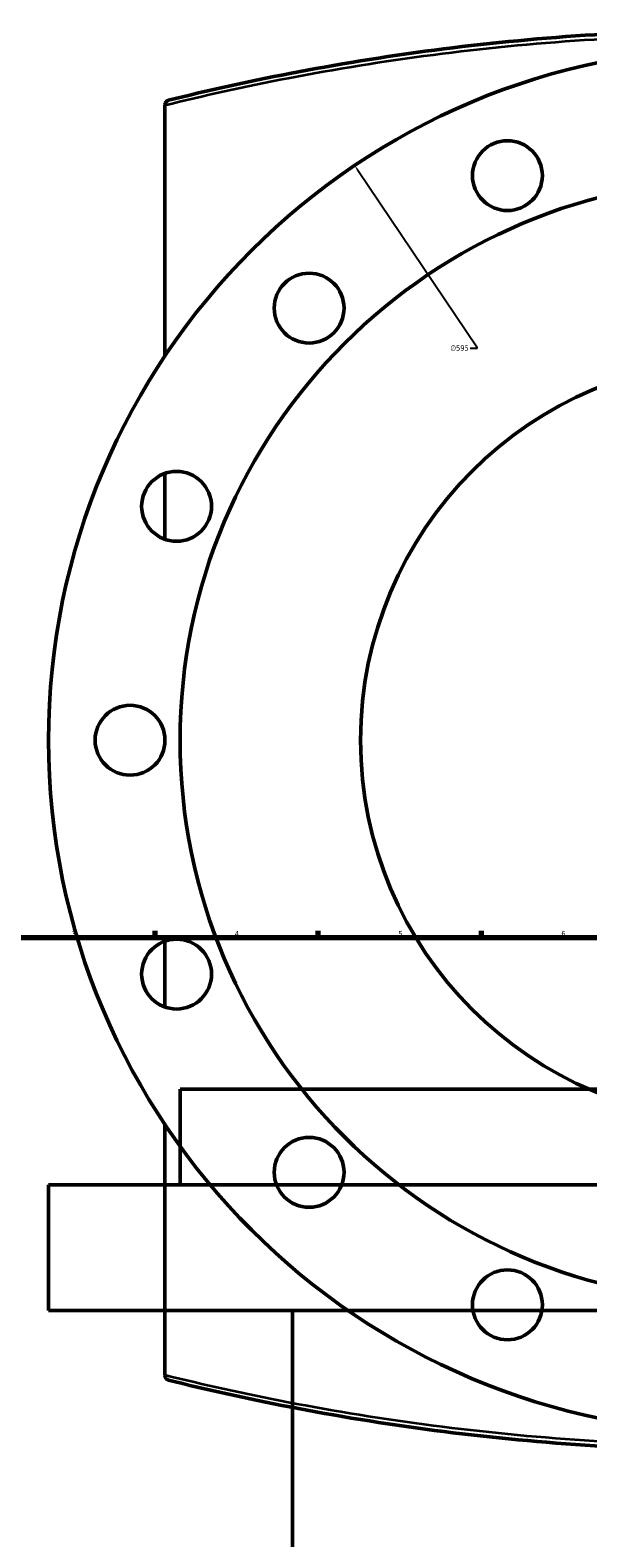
# Model space of a CAD drawing. Header units: millimetres. Extents: x -674 to 1236, y -345 to 989.
# Tile 9 of 12: x 157 to 396, y 316 to 964. Entities that reach past the tile are written whole.
import ezdxf

# ---------------------------------------------------------------- set-up
doc = ezdxf.new("R2010")
doc.units = ezdxf.units.MM
for name, color, linetype, lineweight in [('Border (ANSI)', 7, 'Continuous', 70), ('Dimension (ANSI)', 7, 'Continuous', 25), ('Visible (ANSI)', 7, 'Continuous', 50), ('Visible Narrow (ANSI)', 7, 'Continuous', 35)]:
    doc.layers.add(name, color=color, linetype=linetype, lineweight=lineweight)
doc.styles.add('Note Text (ANSI)', font='tahoma.ttf')
doc.dimstyles.new('Default - mm (ANSI)', dxfattribs={"dimtxt": 2.4, "dimasz": 2.5, "dimexe": 3.175, "dimexo": 1.6002, "dimgap": 0.8, "dimtad": 0, "dimtoh": 1, "dimdec": 0, "dimrnd": 1e-08, "dimzin": 4, "dimdsep": 46, "dimtxsty": 'Note Text (ANSI)', "dimcen": 0.09, "dimdle": 10, "dimclrd": 256, "dimclre": 256, "dimclrt": 5, "dimadec": 1, "dimazin": 1, "dimtfac": 1.27, "dimtofl": 0, "dimtmove": 0, "dimatfit": 3, "dimfxl": 1, "dimtolj": 1, "dimtzin": 4, "dimlwd": -1, "dimlwe": -1, "dimarcsym": 0})

# ---------------------------------------------------------------- blocks, each defined once
blk = doc.blocks.new('Borders Default Border')
at = {"layer": 'Border (ANSI)'}
for p, q in [((210.25, 574), (210.25, 576.8)), ((280.33, 574), (280.33, 576.8)), ((350.42, 574), (350.42, 576.8))]:
    blk.add_line(p, q, dxfattribs=at)
at = {"layer": 'Border (ANSI)', "flags": 128}
blk.add_lwpolyline([(20, 20), (20, 574), (821, 574), (821, 20), (20, 20)], dxfattribs=at)
at = {"layer": 'Border (ANSI)', "color": 5, "true_color": 0x0000ff, "char_height": 2.4, "attachment_point": 7, "style": 'Note Text (ANSI)'}
for s, insert in [('3', (174.46, 574.35)), ('4', (244.45, 574.4)), ('5', (314.67, 574.35)), ('6', (384.69, 574.35))]:
    blk.add_mtext(s, dxfattribs=dict(at, insert=insert))
blk = doc.blocks.new('*D8')
at = {"layer": 'Defpoints', "color": 0, "transparency": 16777216}
for p in [(295.95, 905.57), (628.02, 411.86)]:
    blk.add_point(p, dxfattribs=at)
at = {"layer": 'Dimension (ANSI)', "transparency": 16777216}
for p, q in [((348.73, 827.1), (297.34, 903.49)), ((345.53, 827.1), (348.73, 827.1))]:
    blk.add_line(p, q, dxfattribs=at)
blk.add_solid([(297.69, 903.73), (296.99, 903.26), (295.95, 905.57)], dxfattribs=at)
at = {"layer": 'Dimension (ANSI)', "color": 5, "transparency": 16777216, "insert": (337.03, 828.39), "char_height": 2.4, "attachment_point": 1, "style": 'Note Text (ANSI)'}
blk.add_mtext('\\A1;∅595', dxfattribs=at)

msp = doc.modelspace()

# ---------------------------------------------------------------- linework, layer by layer
at = {"layer": 'Visible (ANSI)'}
for p, q in [((214.48, 931.65), (214.48, 931.49)), ((214.48, 823.79), (214.48, 931.49)), ((214.48, 745.02), (214.48, 773.32)), ((214.48, 544.11), (214.48, 572.41)), ((702.98, 508.76), (220.98, 508.76)), ((220.98, 467.76), (220.98, 508.76)), ((214.48, 385.94), (214.48, 493.64)), ((759.48, 467.76), (164.48, 467.76)), ((164.48, 413.76), (164.48, 467.76)), ((759.48, 413.76), (164.48, 413.76)), ((269.18, 189.56), (269.18, 413.76)), ((214.48, 385.94), (214.48, 385.78))]:
    msp.add_line(p, q, dxfattribs=at)
for centre, radius in [((461.98, 658.71), 297.5), ((361.53, 901.23), 15), ((461.98, 658.71), 241), ((276.37, 844.33), 15), ((461.98, 658.71), 163.5), ((219.46, 759.17), 15), ((199.48, 658.71), 15), ((219.46, 558.26), 15), ((276.37, 473.1), 15), ((361.53, 416.19), 15)]:
    msp.add_circle(centre, radius, dxfattribs=at)
for points, knots in [([(707.97, 933.59), (691.83, 937.6), (674.4, 941.52), (636.26, 948.9), (615.43, 952.34), (572.86, 957.88), (551.19, 960.04), (507.01, 962.96), (484.5, 963.71), (461.98, 963.71), (439.47, 963.71), (416.96, 962.96), (372.78, 960.04), (351.11, 957.88), (308.54, 952.34), (287.7, 948.9), (249.57, 941.52), (232.14, 937.6), (216, 933.59)], [8.594524, 8.594524, 8.594524, 8.594524, 15.191672, 15.191672, 22.19807, 22.19807, 28.938435, 28.938435, 35.678804, 35.678804, 35.678804, 42.419174, 42.419174, 49.159538, 49.159538, 56.165935, 56.165935, 62.763121, 62.763121, 62.763121, 62.763121]), ([(214.48, 931.65), (214.48, 931.89), (214.53, 932.13), (214.7, 932.59), (214.83, 932.81), (215.13, 933.14), (215.29, 933.27), (215.62, 933.47), (215.8, 933.54), (216, 933.59), (216, 933.59), (216, 933.59)], [-0.2812349, -0.2812349, -0.2812349, -0.2812349, -0.207711, -0.207711, -0.1279181, -0.1279181, -0.0644017, -0.0644017, 0, 0, 0.0006957, 0.0006957, 0.0006957, 0.0006957]), ([(216, 383.83), (216, 383.84), (216, 383.84), (215.8, 383.88), (215.62, 383.96), (215.29, 384.16), (215.13, 384.28), (214.83, 384.62), (214.7, 384.83), (214.53, 385.29), (214.48, 385.53), (214.48, 385.78)], [-0.2811106, -0.2811106, -0.2811106, -0.2811106, -0.280417, -0.280417, -0.2162025, -0.2162025, -0.1528709, -0.1528709, -0.0733101, -0.0733101, 0, 0, 0, 0]), ([(216, 383.83), (232.14, 379.82), (249.57, 375.91), (287.7, 368.52), (308.54, 365.09), (351.11, 359.54), (372.78, 357.38), (416.96, 354.47), (439.47, 353.71), (461.98, 353.71), (484.49, 353.71), (507.01, 354.47), (551.19, 357.38), (572.86, 359.54), (615.42, 365.09), (636.26, 368.52), (674.39, 375.91), (691.82, 379.82), (707.97, 383.83)], [5.179357, 5.179357, 5.179357, 5.179357, 11.777005, 11.777005, 18.783116, 18.783116, 25.523382, 25.523382, 32.263654, 32.263654, 32.263654, 39.003925, 39.003925, 45.744191, 45.744191, 52.750302, 52.750302, 59.347955, 59.347955, 59.347955, 59.347955])]:
    msp.add_open_spline(points, degree=3, knots=knots, dxfattribs=at)
at = {"layer": 'Visible Narrow (ANSI)'}
for points, knots in [([(214.48, 931.49), (230.86, 935.55), (248.58, 939.51), (287.1, 946.93), (308.01, 950.36), (350.72, 955.9), (372.47, 958.05), (416.8, 960.96), (439.39, 961.71), (461.98, 961.71), (484.57, 961.71), (507.16, 960.96), (551.5, 958.05), (573.24, 955.9), (615.96, 950.36), (636.87, 946.93), (675.13, 939.56), (692.62, 935.66), (708.82, 931.65)], [-62.853621, -62.853621, -62.853621, -62.853621, -56.165935, -56.165935, -49.159538, -49.159538, -42.419174, -42.419174, -35.678804, -35.678804, -35.678804, -28.938435, -28.938435, -22.19807, -22.19807, -15.191672, -15.191672, -8.594524, -8.594524, -8.594524, -8.594524]), ([(708.82, 385.78), (692.62, 381.77), (675.13, 377.87), (636.86, 370.49), (615.95, 367.07), (573.24, 361.53), (551.5, 359.38), (507.16, 356.47), (484.57, 355.71), (461.98, 355.71), (439.39, 355.71), (416.8, 356.47), (372.47, 359.38), (350.73, 361.53), (308.01, 367.07), (287.1, 370.49), (248.58, 377.92), (230.87, 381.88), (214.48, 385.94)], [-59.347955, -59.347955, -59.347955, -59.347955, -52.750302, -52.750302, -45.744191, -45.744191, -39.003925, -39.003925, -32.263654, -32.263654, -32.263654, -25.523382, -25.523382, -18.783116, -18.783116, -11.777005, -11.777005, -5.088857, -5.088857, -5.088857, -5.088857])]:
    msp.add_open_spline(points, degree=3, knots=knots, dxfattribs=at)

# ---------------------------------------------------------------- block references
msp.add_blockref('Borders Default Border', (0, 0))

# ---------------------------------------------------------------- dimensions: what is measured, and where the dimension line sits
at = {"layer": 'Dimension (ANSI)'}
dim = msp.add_diameter_dim_2p(p1=(628.02, 411.86), p2=(295.95, 905.57), dimstyle='Default - mm (ANSI)', override={"dimgap": 0.8, "dimtih": 1, "dimdec": 0, "dimlfac": 1, "dimtol": 0, "dimlim": 0, "dimtp": 0, "dimtm": 0, "dimtdec": 2}, dxfattribs=at)
dim.commit()
dim.dimension.update_dxf_attribs({"geometry": '*D8', "text_midpoint": (340.88, 827.1), "dimtype": 163})

doc.saveas('drawing.dxf')
